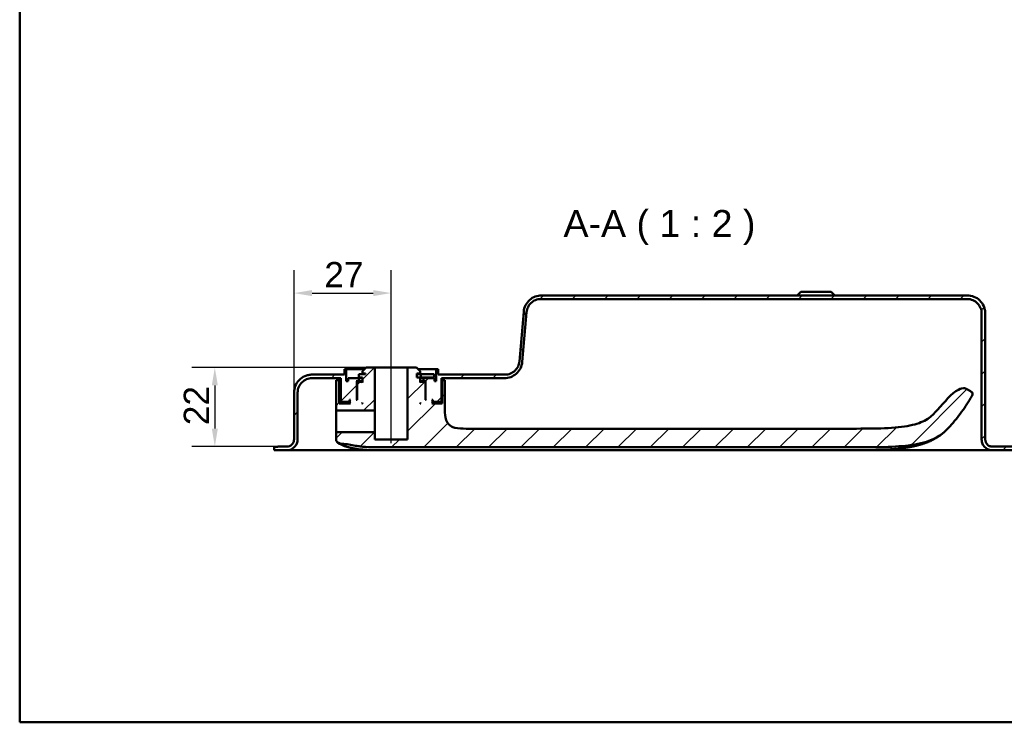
# Model space of a CAD drawing. Header units: millimetres. Extents: x 20 to 833, y 20 to 574.
# Tile 1 of 13: x 20 to 294, y 20 to 215. Entities that reach past the tile are written whole.
import ezdxf

# ---------------------------------------------------------------- set-up
doc = ezdxf.new("R2010")
doc.units = ezdxf.units.MM
doc.header["$LTSCALE"] = 2
for name, color, linetype, lineweight in [('Bemaßungen(DIN)', 7, 'Continuous', 25), ('Mittellinie(DIN)', 7, 'Continuous', 25), ('Sichtbare Kanten(DIN)', 7, 'Continuous', 50), ('Skizziergeometrie(DIN)', 7, 'Continuous', 50), ('Symbole(DIN)', 7, 'Continuous', 25)]:
    doc.layers.add(name, color=color, linetype=linetype, lineweight=lineweight)
doc.layers.add('Schraffur', color=179, linetype='Continuous', lineweight=9, true_color=0x1e1e47)
doc.styles.add('Aktuell-DINGroßer Text', font='arial.ttf')
doc.styles.add('STANDARD-DIN~0', font='arial.ttf')
doc.dimstyles.new('CAD-LAN', dxfattribs={"dimscale": 2, "dimtxt": 3.5, "dimasz": 2.5, "dimexe": 3.175, "dimexo": 0, "dimgap": 0.8, "dimtad": 1, "dimrnd": 1e-08, "dimtxsty": 'STANDARD-DIN~0', "dimcen": 0.09, "dimdle": 10, "dimclrd": 250, "dimclre": 250, "dimclrt": 250, "dimadec": 0, "dimazin": 2, "dimtfac": 1, "dimtmove": 0, "dimatfit": 3, "dimfxl": 1, "dimtolj": 1, "dimtzin": 0, "dimlwd": 25, "dimlwe": 25, "dimarcsym": 0})

# ---------------------------------------------------------------- blocks, each defined once
blk = doc.blocks.new('Ränder Standardrahmen')
at = {"layer": 'Skizziergeometrie(DIN)', "flags": 128}
blk.add_lwpolyline([(10, 10), (10, 287), (410, 287), (410, 10), (10, 10)], dxfattribs=at)
blk = doc.blocks.new('*D25')
at = {"layer": 'Bemaßungen(DIN)', "color": 250, "linetype": 'Continuous', "lineweight": 25, "true_color": 0x3f3f3f, "transparency": 16777216}
for p, q in [((96.2, 111.55), (96.2, 145.54)), ((123.2, 123.55), (123.2, 145.54)), ((101.2, 139.19), (118.2, 139.19))]:
    blk.add_line(p, q, dxfattribs=at)
at = {"layer": 'Bemaßungen(DIN)', "color": 250, "linetype": 'Continuous', "true_color": 0x3f3f3f, "transparency": 16777216}
for points in [[(101.2, 140.03), (101.2, 138.36), (96.2, 139.19)], [(118.2, 140.03), (118.2, 138.36), (123.2, 139.19)]]:
    blk.add_solid(points, dxfattribs=at)
at = {"layer": 'Defpoints', "color": 0, "linetype": 'Continuous', "transparency": 16777216}
for p in [(123.2, 139.19), (123.2, 123.55), (96.2, 111.55)]:
    blk.add_point(p, dxfattribs=at)
at = {"layer": 'Bemaßungen(DIN)', "color": 250, "linetype": 'Continuous', "lineweight": 25, "true_color": 0x3f3f3f, "transparency": 16777216, "insert": (104.63, 147.82), "char_height": 7, "attachment_point": 1, "style": 'STANDARD-DIN~0'}
blk.add_mtext('\\A1;27', dxfattribs=at)
blk = doc.blocks.new('*D26')
at = {"layer": 'Bemaßungen(DIN)', "color": 250, "linetype": 'Continuous', "lineweight": 25, "true_color": 0x3f3f3f, "transparency": 16777216}
for p, q in [((116.2, 118.55), (67.85, 118.55)), ((74.2, 113.55), (74.2, 101.55)), ((91.7, 96.55), (67.85, 96.55))]:
    blk.add_line(p, q, dxfattribs=at)
at = {"layer": 'Bemaßungen(DIN)', "color": 250, "linetype": 'Continuous', "true_color": 0x3f3f3f, "transparency": 16777216}
for points in [[(73.37, 113.55), (75.04, 113.55), (74.2, 118.55)], [(73.37, 101.55), (75.04, 101.55), (74.2, 96.55)]]:
    blk.add_solid(points, dxfattribs=at)
at = {"layer": 'Defpoints', "color": 0, "linetype": 'Continuous', "transparency": 16777216}
for p in [(116.2, 118.55), (74.2, 96.55), (91.7, 96.55)]:
    blk.add_point(p, dxfattribs=at)
at = {"layer": 'Bemaßungen(DIN)', "color": 250, "linetype": 'Continuous', "lineweight": 25, "true_color": 0x3f3f3f, "transparency": 16777216, "insert": (65.57, 102.51), "char_height": 7, "attachment_point": 1, "rotation": 90, "style": 'STANDARD-DIN~0'}
blk.add_mtext('\\A1;22', dxfattribs=at)

msp = doc.modelspace()

# ---------------------------------------------------------------- hatches: boundary and pattern name
at = {"layer": 'Schraffur'}
h = msp.add_hatch(dxfattribs=at)
h.set_pattern_fill('ANSI31', color=256, scale=50.8, style=0)
h.set_pattern_definition([(45, (0, 0), (-4.49013, 4.49013), [])])
edge = h.paths.add_edge_path()
edge.add_spline(control_points=[(97.202, 111.551), (97.202, 111.829), (97.231, 112.106), (97.343, 112.642), (97.426, 112.9), (97.744, 113.629), (98.048, 114.066), (98.795, 114.786), (99.228, 115.068), (100.179, 115.453), (100.686, 115.551), (101.202, 115.551)], knot_values=[-0.6314442, -0.6314442, -0.6314442, -0.6314442, -0.5478443, -0.5478443, -0.4667749, -0.4667749, -0.3085769, -0.3085769, -0.1547676, -0.1547676, 0, 0, 0, 0], degree=3, periodic=0)
edge.add_line((101.202, 115.551), (109.202, 115.551))
edge.add_line((109.202, 115.551), (109.202, 109.151))
edge.add_line((109.202, 109.151), (109.402, 108.951))
edge.add_line((109.402, 108.951), (111.502, 108.951))
edge.add_line((111.502, 108.951), (111.602, 109.051))
edge.add_line((111.602, 109.051), (111.602, 109.551))
edge.add_line((111.602, 109.551), (111.902, 109.551))
edge.add_line((111.902, 109.551), (111.702, 109.351))
edge.add_line((111.702, 109.351), (111.702, 108.751))
edge.add_line((111.702, 108.751), (111.902, 108.551))
edge.add_line((111.902, 108.551), (108.763, 108.551))
edge.add_line((108.763, 108.551), (108.763, 115.052))
edge.add_line((108.763, 115.052), (107.879, 115.052))
edge.add_line((107.879, 115.052), (107.879, 106.751))
edge.add_spline(control_points=[(107.879, 106.751), (107.879, 106.737), (107.88, 106.723), (107.886, 106.696), (107.89, 106.683), (107.906, 106.647), (107.921, 106.625), (107.958, 106.589), (107.98, 106.575), (108.028, 106.556), (108.053, 106.551), (108.079, 106.551)], knot_values=[-0.0315719, -0.0315719, -0.0315719, -0.0315719, -0.0273922, -0.0273922, -0.0233389, -0.0233389, -0.0154291, -0.0154291, -0.0077385, -0.0077385, 0, 0, 0, 0], degree=3, periodic=0)
edge.add_line((108.079, 106.551), (118.652, 106.551))
edge.add_line((118.652, 106.551), (118.652, 118.551))
edge.add_line((118.652, 118.551), (116.202, 118.551))
edge.add_line((116.202, 118.551), (115.202, 117.551))
edge.add_line((115.202, 117.551), (115.202, 116.851))
edge.add_line((115.202, 116.851), (116.102, 116.851))
edge.add_line((116.102, 116.851), (116.102, 116.651))
edge.add_line((116.102, 116.651), (114.186, 116.651))
edge.add_line((114.186, 116.651), (114.186, 115.751))
edge.add_line((114.186, 115.751), (115.202, 115.751))
edge.add_line((115.202, 115.751), (115.202, 114.351))
edge.add_line((115.202, 114.351), (115.002, 114.551))
edge.add_line((115.002, 114.551), (113.902, 114.551))
edge.add_line((113.902, 114.551), (113.702, 114.351))
edge.add_line((113.702, 114.351), (113.702, 109.551))
edge.add_line((113.702, 109.551), (113.452, 109.551))
edge.add_line((113.452, 109.551), (113.652, 109.751))
edge.add_line((113.652, 109.751), (113.652, 114.551))
edge.add_line((113.652, 114.551), (113.452, 114.751))
edge.add_line((113.452, 114.751), (114.202, 114.751))
edge.add_line((114.202, 114.751), (114.202, 115.551))
edge.add_line((114.202, 115.551), (111.202, 115.551))
edge.add_line((111.202, 115.551), (111.202, 114.751))
edge.add_line((111.202, 114.751), (110.702, 114.751))
edge.add_line((110.702, 114.751), (110.702, 118.051))
edge.add_line((110.702, 118.051), (110.202, 118.051))
edge.add_line((110.202, 118.051), (110.202, 116.551))
edge.add_line((110.202, 116.551), (101.202, 116.551))
edge.add_spline(control_points=[(101.202, 116.551), (100.854, 116.551), (100.508, 116.515), (99.838, 116.374), (99.516, 116.272), (98.604, 115.874), (98.058, 115.494), (97.159, 114.561), (96.806, 114.019), (96.324, 112.83), (96.202, 112.196), (96.202, 111.551)], knot_values=[-0.7893052, -0.7893052, -0.7893052, -0.7893052, -0.6848053, -0.6848053, -0.5834686, -0.5834686, -0.3857211, -0.3857211, -0.1934595, -0.1934595, 0, 0, 0, 0], degree=3, periodic=0)
edge.add_line((96.202, 111.551), (96.202, 98.551))
edge.add_spline(control_points=[(96.202, 98.551), (96.202, 98.412), (96.188, 98.273), (96.132, 98.005), (96.09, 97.877), (95.932, 97.512), (95.779, 97.293), (95.406, 96.933), (95.19, 96.792), (94.714, 96.6), (94.46, 96.551), (94.202, 96.551)], knot_values=[-0.3157221, -0.3157221, -0.3157221, -0.3157221, -0.2739221, -0.2739221, -0.2333875, -0.2333875, -0.1542884, -0.1542884, -0.0773838, -0.0773838, -0.0000019, -0.0000019, -0.0000019, -0.0000019], degree=3, periodic=0)
edge.add_line((94.202, 96.551), (91.702, 96.551))
edge.add_line((91.702, 96.551), (91.702, 96.521))
edge.add_line((91.702, 96.521), (90.702, 96.521))
edge.add_line((90.702, 96.521), (90.702, 95.551))
edge.add_line((90.702, 95.551), (94.202, 95.551))
edge.add_spline(control_points=[(94.202, 95.551), (94.411, 95.551), (94.619, 95.572), (95.021, 95.657), (95.214, 95.718), (95.761, 95.957), (96.088, 96.185), (96.628, 96.745), (96.84, 97.07), (97.129, 97.784), (97.202, 98.164), (97.202, 98.551)], knot_values=[-0.4735814, -0.4735814, -0.4735814, -0.4735814, -0.4108832, -0.4108832, -0.3500812, -0.3500812, -0.2314327, -0.2314327, -0.1160757, -0.1160757, 0, 0, 0, 0], degree=3, periodic=0)
edge.add_line((97.202, 98.551), (97.202, 111.551))
h.paths.add_polyline_path([(115.002, 108.551), (115.202, 108.751), (115.202, 108.551)], flags=0)
edge = h.paths.add_edge_path()
edge.add_spline(control_points=[(283.202, 137.551), (283.481, 137.551), (283.757, 137.522), (284.294, 137.41), (284.551, 137.328), (285.281, 137.01), (285.717, 136.705), (286.437, 135.959), (286.719, 135.526), (287.105, 134.574), (287.202, 134.067), (287.202, 133.551)], knot_values=[-0.6314442, -0.6314442, -0.6314442, -0.6314442, -0.5478443, -0.5478443, -0.4667749, -0.4667749, -0.3085769, -0.3085769, -0.1547676, -0.1547676, 0, 0, 0, 0], degree=3, periodic=0)
edge.add_line((287.202, 133.551), (287.202, 98.551))
edge.add_spline(control_points=[(287.202, 98.551), (287.202, 98.342), (287.224, 98.135), (287.308, 97.732), (287.37, 97.539), (287.608, 96.992), (287.836, 96.665), (288.396, 96.125), (288.721, 95.913), (289.435, 95.624), (289.815, 95.551), (290.202, 95.551)], knot_values=[-0.4735831, -0.4735831, -0.4735831, -0.4735831, -0.4108832, -0.4108832, -0.3500812, -0.3500812, -0.2314327, -0.2314327, -0.1160757, -0.1160757, -0.0000071, -0.0000071, -0.0000071, -0.0000071], degree=3, periodic=0)
edge.add_line((290.202, 95.551), (304.702, 95.551))
edge.add_line((304.702, 95.551), (304.702, 96.551))
edge.add_line((304.702, 96.551), (290.202, 96.551))
edge.add_spline(control_points=[(290.202, 96.551), (290.063, 96.551), (289.925, 96.565), (289.656, 96.622), (289.528, 96.663), (289.163, 96.822), (288.945, 96.974), (288.585, 97.347), (288.444, 97.564), (288.251, 98.039), (288.202, 98.293), (288.202, 98.551)], knot_values=[-0.3157143, -0.3157143, -0.3157143, -0.3157143, -0.2739221, -0.2739221, -0.2333875, -0.2333875, -0.1542884, -0.1542884, -0.0773838, -0.0773838, 0, 0, 0, 0], degree=3, periodic=0)
edge.add_line((288.202, 98.551), (288.202, 133.551))
edge.add_spline(control_points=[(288.202, 133.551), (288.202, 133.899), (288.167, 134.245), (288.026, 134.915), (287.923, 135.237), (287.526, 136.149), (287.145, 136.695), (286.212, 137.595), (285.671, 137.947), (284.481, 138.429), (283.847, 138.551), (283.202, 138.551)], knot_values=[-0.7893052, -0.7893052, -0.7893052, -0.7893052, -0.6848053, -0.6848053, -0.5834686, -0.5834686, -0.3857211, -0.3857211, -0.1934595, -0.1934595, 0, 0, 0, 0], degree=3, periodic=0)
edge.add_line((283.202, 138.551), (164.975, 138.551))
edge.add_spline(control_points=[(164.975, 138.551), (164.364, 138.551), (163.762, 138.441), (162.641, 138.012), (162.131, 137.705), (161.204, 136.895), (160.805, 136.384), (160.224, 135.239), (160.048, 134.618), (159.994, 133.977)], knot_values=[-0.746746, -0.746746, -0.746746, -0.746746, -0.5633329, -0.5633329, -0.3859905, -0.3859905, -0.193102, -0.193102, 0, 0, 0, 0], degree=3, periodic=0)
edge.add_line((159.994, 133.977), (158.817, 120.21))
edge.add_spline(control_points=[(158.817, 120.21), (158.776, 119.723), (158.647, 119.251), (158.229, 118.386), (157.949, 118.001), (157.241, 117.317), (156.806, 117.034), (155.853, 116.649), (155.347, 116.551), (154.832, 116.551)], knot_values=[-0.5973968, -0.5973968, -0.5973968, -0.5973968, -0.4506663, -0.4506663, -0.3087924, -0.3087924, -0.1544816, -0.1544816, 0, 0, 0, 0], degree=3, periodic=0)
edge.add_line((154.832, 116.551), (136.202, 116.551))
edge.add_line((136.202, 116.551), (136.202, 118.051))
edge.add_line((136.202, 118.051), (135.702, 118.051))
edge.add_line((135.702, 118.051), (135.702, 114.751))
edge.add_line((135.702, 114.751), (135.202, 114.751))
edge.add_line((135.202, 114.751), (135.202, 115.551))
edge.add_line((135.202, 115.551), (132.202, 115.551))
edge.add_line((132.202, 115.551), (132.202, 114.751))
edge.add_line((132.202, 114.751), (132.952, 114.751))
edge.add_line((132.952, 114.751), (132.752, 114.551))
edge.add_line((132.752, 114.551), (132.752, 109.751))
edge.add_line((132.752, 109.751), (132.952, 109.551))
edge.add_line((132.952, 109.551), (132.702, 109.551))
edge.add_line((132.702, 109.551), (132.702, 114.351))
edge.add_line((132.702, 114.351), (132.502, 114.551))
edge.add_line((132.502, 114.551), (131.402, 114.551))
edge.add_line((131.402, 114.551), (131.202, 114.351))
edge.add_line((131.202, 114.351), (131.202, 115.751))
edge.add_line((131.202, 115.751), (130.302, 115.751))
edge.add_line((130.302, 115.751), (130.302, 116.851))
edge.add_line((130.302, 116.851), (131.202, 116.851))
edge.add_line((131.202, 116.851), (131.202, 117.551))
edge.add_line((131.202, 117.551), (130.202, 118.551))
edge.add_line((130.202, 118.551), (127.752, 118.551))
edge.add_line((127.752, 118.551), (127.752, 98.551))
edge.add_line((127.752, 98.551), (118.652, 98.551))
edge.add_line((118.652, 98.551), (118.652, 100.551))
edge.add_line((118.652, 100.551), (108.079, 100.551))
edge.add_spline(control_points=[(108.079, 100.551), (108.065, 100.551), (108.051, 100.55), (108.024, 100.544), (108.011, 100.54), (107.975, 100.524), (107.953, 100.509), (107.917, 100.471), (107.903, 100.45), (107.884, 100.402), (107.879, 100.377), (107.879, 100.351)], knot_values=[-0.0315719, -0.0315719, -0.0315719, -0.0315719, -0.0273918, -0.0273918, -0.0233382, -0.0233382, -0.0154284, -0.0154284, -0.0077381, -0.0077381, 0, 0, 0, 0], degree=3, periodic=0)
edge.add_line((107.879, 100.351), (107.879, 98.775))
edge.add_spline(control_points=[(107.879, 98.775), (107.879, 98.624), (107.879, 98.476), (107.915, 98.245), (107.939, 98.16), (108.023, 97.998), (108.081, 97.93), (108.284, 97.759), (108.458, 97.68), (108.638, 97.599)], knot_values=[-0.1648888, -0.1648888, -0.1648888, -0.1648888, -0.1216223, -0.1216223, -0.0914607, -0.0914607, -0.0593273, -0.0593273, -0.0000074, -0.0000074, -0.0000074, -0.0000074], degree=3, periodic=0)
edge.add_line((108.638, 97.599), (109.207, 97.343))
edge.add_spline(control_points=[(109.207, 97.343), (109.26, 97.319), (109.302, 97.3), (109.397, 97.282), (109.442, 97.284), (109.502, 97.286)], knot_values=[-0.0352044, -0.0352044, -0.0352044, -0.0352044, -0.0177737, -0.0177737, 0, 0, 0, 0], degree=3, periodic=0)
edge.add_spline(control_points=[(109.502, 97.286), (110.138, 97.306), (110.774, 97.239), (112.054, 97.035), (112.683, 96.898), (113.28, 96.794)], knot_values=[-0.3581126, -0.3581126, -0.3581126, -0.3581126, -0.1813191, -0.1813191, 0, 0, 0, 0], degree=3, periodic=0)
edge.add_spline(control_points=[(113.28, 96.794), (113.714, 96.719), (114.155, 96.658), (115.08, 96.554), (115.572, 96.512), (116.061, 96.48)], knot_values=[-0.279174, -0.279174, -0.279174, -0.279174, -0.1469208, -0.1469208, 0, 0, 0, 0], degree=3, periodic=0)
edge.add_spline(control_points=[(116.061, 96.48), (117.193, 96.407), (118.437, 96.384), (120.703, 96.364), (121.883, 96.366), (123.063, 96.366)], knot_values=[-0.6798684, -0.6798684, -0.6798684, -0.6798684, -0.3539335, -0.3539335, 0, 0, 0, 0], degree=3, periodic=0)
edge.add_line((123.063, 96.366), (249.917, 96.367))
edge.add_spline(control_points=[(249.917, 96.367), (257.794, 96.367), (263.363, 96.367), (270.214, 97.369), (272.223, 97.913), (276.097, 99.755), (277.366, 101.047), (278.429, 102.228)], knot_values=[-1.5083222, -1.5083222, -1.5083222, -1.5083222, -0.8447784, -0.8447784, -0.4766175, -0.4766175, 0, 0, 0, 0], degree=3, periodic=0)
edge.add_spline(control_points=[(278.429, 102.228), (279.576, 103.501), (280.651, 104.832), (282.668, 107.62), (283.604, 109.07), (284.464, 110.568)], knot_values=[-1.0323361, -1.0323361, -1.0323361, -1.0323361, -0.5182091, -0.5182091, -0.0000071, -0.0000071, -0.0000071, -0.0000071], degree=3, periodic=0)
edge.add_spline(control_points=[(284.464, 110.568), (284.551, 110.719), (284.64, 110.875), (284.703, 111.102), (284.714, 111.176), (284.706, 111.319), (284.689, 111.384), (284.621, 111.524), (284.565, 111.591), (284.392, 111.753), (284.252, 111.838), (284.113, 111.923)], knot_values=[-0.1747326, -0.1747326, -0.1747326, -0.1747326, -0.122642, -0.122642, -0.09872, -0.09872, -0.076506, -0.076506, -0.0486237, -0.0486237, -0.000008, -0.000008, -0.000008, -0.000008], degree=3, periodic=0)
edge.add_line((284.113, 111.923), (283.246, 112.453))
edge.add_spline(control_points=[(283.246, 112.453), (283.146, 112.514), (283.038, 112.58), (282.791, 112.69), (282.652, 112.737), (282.276, 112.793), (282.006, 112.793), (281.046, 112.555), (280.461, 112.206), (278.048, 110.558), (276.202, 108.025), (274.226, 105.988)], knot_values=[-1.2874361, -1.2874361, -1.2874361, -1.2874361, -1.2013746, -1.2013746, -1.1219386, -1.1219386, -1.0228769, -1.0228769, -0.8514442, -0.8514442, -0.0000003, -0.0000003, -0.0000003, -0.0000003], degree=3, periodic=0)
edge.add_spline(control_points=[(274.226, 105.988), (273.482, 105.221), (272.634, 104.438), (270.103, 103.125), (268.584, 102.631), (262.351, 101.54), (256.768, 101.54), (249.917, 101.54)], knot_values=[-4.1260149, -4.1260149, -4.1260149, -4.1260149, -3.0511221, -3.0511221, -2.0553656, -2.0553656, 0, 0, 0, 0], degree=3, periodic=0)
edge.add_line((249.917, 101.54), (144.065, 101.54))
edge.add_spline(control_points=[(144.065, 101.54), (142.938, 101.54), (141.855, 101.54), (140.473, 101.904), (140.058, 102.072), (139.34, 102.559), (139.052, 102.851), (138.535, 103.641), (138.36, 104.138), (138.065, 105.533), (138.065, 106.515), (138.065, 107.54)], knot_values=[-1.1173729, -1.1173729, -1.1173729, -1.1173729, -0.7826717, -0.7826717, -0.6296764, -0.6296764, -0.486522, -0.486522, -0.3073065, -0.3073065, 0, 0, 0, 0], degree=3, periodic=0)
edge.add_line((138.065, 107.54), (138.065, 115.052))
edge.add_line((138.065, 115.052), (137.363, 115.052))
edge.add_line((137.363, 115.052), (137.363, 108.551))
edge.add_line((137.363, 108.551), (134.502, 108.551))
edge.add_line((134.502, 108.551), (134.702, 108.751))
edge.add_line((134.702, 108.751), (134.702, 109.351))
edge.add_line((134.702, 109.351), (134.502, 109.551))
edge.add_line((134.502, 109.551), (134.802, 109.551))
edge.add_line((134.802, 109.551), (134.802, 109.051))
edge.add_line((134.802, 109.051), (134.902, 108.951))
edge.add_line((134.902, 108.951), (137.002, 108.951))
edge.add_line((137.002, 108.951), (137.202, 109.151))
edge.add_line((137.202, 109.151), (137.202, 115.551))
edge.add_line((137.202, 115.551), (154.628, 115.551))
edge.add_spline(control_points=[(154.628, 115.551), (155.237, 115.551), (155.838, 115.66), (156.957, 116.086), (157.465, 116.392), (158.393, 117.199), (158.793, 117.709), (159.376, 118.854), (159.553, 119.474), (159.609, 120.115)], knot_values=[-0.7457209, -0.7457209, -0.7457209, -0.7457209, -0.5628408, -0.5628408, -0.3859976, -0.3859976, -0.1930948, -0.1930948, 0, 0, 0, 0], degree=3, periodic=0)
edge.add_line((159.609, 120.115), (160.815, 133.9))
edge.add_spline(control_points=[(160.815, 133.9), (160.857, 134.385), (160.987, 134.856), (161.404, 135.718), (161.683, 136.102), (162.391, 136.785), (162.826, 137.068), (163.778, 137.453), (164.285, 137.551), (164.8, 137.551)], knot_values=[-0.5965767, -0.5965767, -0.5965767, -0.5965767, -0.4502726, -0.4502726, -0.3087981, -0.3087981, -0.1544759, -0.1544759, 0, 0, 0, 0], degree=3, periodic=0)
edge.add_line((164.8, 137.551), (283.202, 137.551))
h.paths.add_polyline_path([(131.202, 108.751), (131.402, 108.551), (131.202, 108.551)], flags=0)

# ---------------------------------------------------------------- linework, layer by layer
at = {"layer": 'Mittellinie(DIN)', "linetype": 'Continuous'}
msp.add_line((123.202, 97.551), (123.202, 123.551), dxfattribs=at)
at = {"layer": 'Sichtbare Kanten(DIN)'}
for p, q in [((236.952, 139.551), (235.952, 138.551)), ((236.952, 139.551), (245.452, 139.551)), ((245.452, 139.551), (246.452, 138.551)), ((164.8, 137.551), (283.202, 137.551)), ((283.202, 138.551), (164.975, 138.551)), ((159.994, 133.977), (158.817, 120.21)), ((159.609, 120.115), (160.815, 133.9)), ((287.202, 133.551), (287.202, 98.551)), ((288.202, 98.551), (288.202, 133.551)), ((288.202, 133.551), (288.202, 133.551)), ((288.202, 133.551), (288.202, 98.551)), ((110.702, 118.051), (110.202, 118.051)), ((110.202, 118.051), (110.202, 116.551)), ((110.702, 114.751), (110.702, 118.051)), ((110.702, 118.051), (115.702, 118.051)), ((116.202, 118.551), (115.202, 117.551)), ((118.652, 118.551), (116.202, 118.551)), ((118.652, 106.551), (118.652, 118.551)), ((118.652, 118.551), (127.752, 118.551)), ((130.202, 118.551), (127.752, 118.551)), ((127.752, 118.551), (127.752, 98.551)), ((131.202, 117.551), (130.202, 118.551)), ((130.702, 118.051), (135.702, 118.051)), ((136.202, 118.051), (135.702, 118.051)), ((135.702, 118.051), (135.702, 114.751)), ((136.202, 116.551), (136.202, 118.051)), ((110.202, 116.551), (101.202, 116.551)), ((101.202, 115.551), (109.202, 115.551)), ((108.763, 115.052), (107.879, 115.052)), ((107.879, 115.052), (107.879, 106.751)), ((108.763, 108.551), (108.763, 115.052)), ((109.202, 115.052), (108.763, 115.052)), ((109.202, 115.551), (109.202, 109.151)), ((114.202, 115.551), (111.202, 115.551)), ((111.202, 115.551), (111.202, 114.751)), ((116.102, 116.651), (114.186, 116.651)), ((114.186, 116.651), (114.186, 115.751)), ((114.186, 115.751), (115.202, 115.751)), ((114.202, 114.751), (114.202, 115.551)), ((114.202, 115.551), (115.202, 115.551)), ((115.202, 117.551), (115.202, 116.851)), ((115.202, 116.851), (116.102, 116.851)), ((115.202, 115.751), (115.202, 114.351)), ((116.102, 116.851), (116.102, 116.651)), ((130.302, 115.751), (130.302, 116.851)), ((130.302, 116.851), (131.202, 116.851)), ((131.46, 116.651), (130.302, 116.651)), ((131.202, 115.751), (130.302, 115.751)), ((131.202, 116.851), (131.202, 117.551)), ((131.202, 114.351), (131.202, 115.751)), ((131.202, 115.751), (131.46, 115.751)), ((131.202, 115.551), (132.202, 115.551)), ((135.16, 116.651), (131.46, 116.651)), ((131.46, 116.651), (131.46, 115.751)), ((131.46, 115.751), (135.16, 115.751)), ((135.202, 115.551), (132.202, 115.551)), ((132.202, 115.551), (132.202, 114.751)), ((135.16, 116.651), (135.16, 115.751)), ((135.202, 114.751), (135.202, 115.551)), ((154.832, 116.551), (136.202, 116.551)), ((137.202, 109.151), (137.202, 115.551)), ((137.202, 115.551), (154.628, 115.551)), ((137.363, 115.052), (137.202, 115.052)), ((138.065, 115.052), (137.363, 115.052)), ((137.363, 115.052), (137.363, 108.551)), ((138.065, 107.54), (138.065, 115.052)), ((111.202, 114.751), (110.702, 114.751)), ((113.652, 114.551), (113.452, 114.751)), ((113.452, 114.751), (114.202, 114.751)), ((113.652, 109.751), (113.652, 114.551)), ((113.652, 114.551), (113.902, 114.551)), ((113.902, 114.551), (113.702, 114.351)), ((113.702, 114.351), (113.702, 109.551)), ((115.002, 114.551), (113.902, 114.551)), ((115.202, 114.751), (114.202, 114.751)), ((115.202, 114.351), (115.002, 114.551)), ((115.202, 114.551), (115.002, 114.551)), ((132.202, 114.751), (131.202, 114.751)), ((131.402, 114.551), (131.202, 114.351)), ((131.402, 114.551), (131.202, 114.551)), ((132.502, 114.551), (131.402, 114.551)), ((132.202, 114.751), (132.952, 114.751)), ((132.702, 114.351), (132.502, 114.551)), ((132.502, 114.551), (132.752, 114.551)), ((132.702, 109.551), (132.702, 114.351)), ((132.952, 114.751), (132.752, 114.551)), ((132.752, 114.551), (132.752, 109.751)), ((135.702, 114.751), (135.202, 114.751)), ((284.113, 111.923), (283.246, 112.453)), ((96.202, 111.551), (96.202, 98.551)), ((96.202, 98.551), (96.202, 111.551)), ((97.202, 98.551), (97.202, 111.551)), ((111.602, 109.051), (111.602, 109.551)), ((111.602, 109.551), (111.902, 109.551)), ((111.902, 109.551), (111.702, 109.351)), ((113.452, 109.551), (113.652, 109.751)), ((113.702, 109.551), (113.452, 109.551)), ((113.702, 109.751), (113.652, 109.751)), ((132.752, 109.751), (132.702, 109.751)), ((132.952, 109.551), (132.702, 109.551)), ((132.752, 109.751), (132.952, 109.551)), ((134.702, 109.351), (134.502, 109.551)), ((134.502, 109.551), (134.802, 109.551)), ((134.802, 109.551), (134.802, 109.051)), ((111.902, 108.551), (108.763, 108.551)), ((109.202, 109.151), (109.402, 108.951)), ((109.402, 108.951), (111.502, 108.951)), ((111.502, 108.951), (111.602, 109.051)), ((111.502, 108.951), (111.702, 108.951)), ((111.702, 109.051), (111.602, 109.051)), ((111.702, 109.351), (111.702, 108.751)), ((111.702, 108.751), (111.902, 108.551)), ((115.002, 108.551), (115.202, 108.751)), ((115.202, 108.551), (115.002, 108.551)), ((115.202, 108.751), (115.202, 108.551)), ((131.202, 108.751), (131.402, 108.551)), ((131.202, 108.551), (131.202, 108.751)), ((131.402, 108.551), (131.202, 108.551)), ((134.502, 108.551), (134.702, 108.751)), ((137.363, 108.551), (134.502, 108.551)), ((134.702, 108.751), (134.702, 109.351)), ((134.802, 109.051), (134.702, 109.051)), ((134.702, 108.951), (134.902, 108.951)), ((134.802, 109.051), (134.902, 108.951)), ((134.902, 108.951), (137.002, 108.951)), ((137.002, 108.951), (137.202, 109.151)), ((108.079, 106.551), (118.652, 106.551)), ((118.652, 106.551), (118.652, 103.551)), ((118.652, 103.551), (118.652, 100.551)), ((249.917, 101.54), (144.065, 101.54)), ((96.202, 98.551), (96.202, 98.551)), ((107.879, 100.351), (107.879, 98.775)), ((118.652, 100.551), (108.079, 100.551)), ((118.652, 98.551), (118.652, 100.551)), ((127.752, 98.551), (118.652, 98.551)), ((91.702, 96.521), (90.702, 96.521)), ((90.702, 96.521), (90.702, 95.551)), ((90.702, 95.551), (90.702, 96.521)), ((94.202, 96.551), (91.702, 96.551)), ((91.702, 96.551), (91.702, 96.521)), ((91.702, 96.551), (91.702, 96.521)), ((108.638, 97.599), (109.207, 97.343)), ((123.063, 96.366), (249.917, 96.367)), ((304.702, 96.551), (290.202, 96.551)), ((90.702, 95.551), (94.202, 95.551)), ((94.226, 95.551), (99.514, 95.551)), ((99.514, 95.551), (119.741, 95.551)), ((119.741, 95.551), (264.664, 95.551)), ((290.202, 95.551), (304.702, 95.551))]:
    msp.add_line(p, q, dxfattribs=at)
for points, degree, knots in [([(164.975, 138.551), (164.364, 138.551), (163.762, 138.441), (162.641, 138.012), (162.131, 137.705), (161.204, 136.895), (160.805, 136.384), (160.224, 135.239), (160.048, 134.618), (159.994, 133.977)], 3, [-0.74674605, -0.74674605, -0.74674605, -0.74674605, -0.56333292, -0.56333292, -0.38599047, -0.38599047, -0.19310203, -0.19310203, 0, 0, 0, 0]), ([(160.815, 133.9), (160.857, 134.385), (160.987, 134.856), (161.404, 135.718), (161.683, 136.102), (162.391, 136.785), (162.826, 137.068), (163.778, 137.453), (164.285, 137.551), (164.8, 137.551)], 3, [-0.59657674, -0.59657674, -0.59657674, -0.59657674, -0.45027262, -0.45027262, -0.30879806, -0.30879806, -0.15447588, -0.15447588, 0, 0, 0, 0]), ([(288.202, 133.551), (288.202, 133.899), (288.167, 134.245), (288.026, 134.915), (287.923, 135.237), (287.526, 136.149), (287.145, 136.695), (286.212, 137.595), (285.671, 137.947), (284.481, 138.429), (283.847, 138.551), (283.202, 138.551)], 3, [-0.78930523, -0.78930523, -0.78930523, -0.78930523, -0.68480532, -0.68480532, -0.58346864, -0.58346864, -0.38572109, -0.38572109, -0.19345948, -0.19345948, 0, 0, 0, 0]), ([(283.202, 137.551), (283.481, 137.551), (283.757, 137.522), (284.294, 137.41), (284.551, 137.328), (285.281, 137.01), (285.717, 136.705), (286.437, 135.959), (286.719, 135.526), (287.105, 134.574), (287.202, 134.067), (287.202, 133.551)], 3, [-0.63144419, -0.63144419, -0.63144419, -0.63144419, -0.54784426, -0.54784426, -0.46677491, -0.46677491, -0.30857687, -0.30857687, -0.15476758, -0.15476758, 0, 0, 0, 0]), ([(154.628, 115.551), (155.237, 115.551), (155.838, 115.66), (156.957, 116.086), (157.465, 116.392), (158.393, 117.199), (158.793, 117.709), (159.376, 118.854), (159.553, 119.474), (159.609, 120.115)], 3, [-0.74572093, -0.74572093, -0.74572093, -0.74572093, -0.56284077, -0.56284077, -0.38599757, -0.38599757, -0.19309485, -0.19309485, 0, 0, 0, 0]), ([(158.817, 120.21), (158.776, 119.723), (158.647, 119.251), (158.229, 118.386), (157.949, 118.001), (157.241, 117.317), (156.806, 117.034), (155.853, 116.649), (155.347, 116.551), (154.832, 116.551)], 3, [-0.59739685, -0.59739685, -0.59739685, -0.59739685, -0.45066634, -0.45066634, -0.30879238, -0.30879238, -0.15448162, -0.15448162, -0.00000002, -0.00000002, -0.00000002, -0.00000002]), ([(101.202, 116.551), (100.854, 116.551), (100.508, 116.515), (99.838, 116.374), (99.516, 116.272), (98.604, 115.874), (98.058, 115.494), (97.159, 114.561), (96.806, 114.019), (96.324, 112.83), (96.202, 112.196), (96.202, 111.551)], 3, [-0.78930523, -0.78930523, -0.78930523, -0.78930523, -0.68480532, -0.68480532, -0.58346864, -0.58346864, -0.38572109, -0.38572109, -0.19345948, -0.19345948, 0, 0, 0, 0]), ([(97.202, 111.551), (97.202, 111.829), (97.231, 112.106), (97.343, 112.642), (97.426, 112.9), (97.744, 113.629), (98.048, 114.066), (98.795, 114.786), (99.228, 115.068), (100.179, 115.453), (100.686, 115.551), (101.202, 115.551)], 3, [-0.63144419, -0.63144419, -0.63144419, -0.63144419, -0.54784426, -0.54784426, -0.46677491, -0.46677491, -0.30857687, -0.30857687, -0.15476759, -0.15476759, 0, 0, 0, 0]), ([(283.246, 112.453), (283.146, 112.514), (283.038, 112.58), (282.791, 112.69), (282.652, 112.737), (282.276, 112.793), (282.006, 112.793), (281.046, 112.555), (280.461, 112.206), (278.048, 110.558), (276.202, 108.025), (274.226, 105.988)], 3, [-1.2874361, -1.2874361, -1.2874361, -1.2874361, -1.2013746, -1.2013746, -1.1219386, -1.1219386, -1.0228769, -1.0228769, -0.8514442, -0.8514442, -0.0000003, -0.0000003, -0.0000003, -0.0000003]), ([(278.429, 102.228), (279.576, 103.501), (280.651, 104.832), (282.668, 107.62), (283.604, 109.07), (284.464, 110.568)], 3, [-1.0323361, -1.0323361, -1.0323361, -1.0323361, -0.5182091, -0.5182091, -0.0000071, -0.0000071, -0.0000071, -0.0000071]), ([(284.464, 110.568), (284.551, 110.719), (284.64, 110.875), (284.703, 111.102), (284.714, 111.176), (284.706, 111.319), (284.689, 111.384), (284.621, 111.524), (284.565, 111.591), (284.392, 111.753), (284.252, 111.838), (284.113, 111.923)], 3, [-0.17473264, -0.17473264, -0.17473264, -0.17473264, -0.12264195, -0.12264195, -0.09871995, -0.09871995, -0.07650599, -0.07650599, -0.04862372, -0.04862372, -0.00000804, -0.00000804, -0.00000804, -0.00000804]), ([(284.113, 111.923), (284.257, 111.835), (284.404, 111.747), (284.561, 111.592), (284.595, 111.551), (284.653, 111.463), (284.676, 111.415), (284.705, 111.314), (284.712, 111.26), (284.709, 111.101), (284.677, 110.995), (284.611, 110.837), (284.58, 110.777), (284.543, 110.708), (284.535, 110.693), (284.515, 110.657), (284.504, 110.638), (284.491, 110.614), (284.486, 110.606), (284.48, 110.594), (284.477, 110.59), (284.473, 110.584), (284.472, 110.581), (284.47, 110.577), (284.469, 110.575), (284.467, 110.573), (284.467, 110.572), (284.465, 110.57), (284.465, 110.569), (284.464, 110.568)], 3, [0, 0, 0, 0, 0.05051559, 0.05051559, 0.06623846, 0.06623846, 0.08204344, 0.08204344, 0.09788017, 0.09788017, 0.12993927, 0.12993927, 0.14980794, 0.14980794, 0.15559385, 0.15559385, 0.16491787, 0.16491787, 0.16962555, 0.16962555, 0.171964, 0.171964, 0.17317906, 0.17317906, 0.1738357, 0.1738357, 0.17419008, 0.17419008, 0.17455971, 0.17455971, 0.17455971, 0.17455971]), ([(107.879, 106.751), (107.879, 106.737), (107.88, 106.723), (107.886, 106.696), (107.89, 106.683), (107.906, 106.647), (107.921, 106.625), (107.958, 106.589), (107.98, 106.575), (108.028, 106.556), (108.053, 106.551), (108.079, 106.551)], 3, [-0.031571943, -0.031571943, -0.031571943, -0.031571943, -0.027392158, -0.027392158, -0.023338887, -0.023338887, -0.015429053, -0.015429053, -0.007738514, -0.007738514, 0, 0, 0, 0]), ([(107.903, 103.551), (107.903, 103.969), (107.901, 104.6), (107.895, 105.341), (107.891, 105.828), (107.886, 106.229), (107.882, 106.526), (107.879, 106.71), (107.879, 106.751), (107.879, 106.751)], 3, [0, 0, 0, 0, 0.12296015, 0.18444022, 0.2459203, 0.30740037, 0.36888044, 0.43036052, 0.49150589, 0.49150589, 0.49150589, 0.49150589]), ([(144.065, 101.54), (142.938, 101.54), (141.855, 101.54), (140.473, 101.904), (140.058, 102.072), (139.34, 102.559), (139.052, 102.851), (138.535, 103.641), (138.36, 104.138), (138.065, 105.533), (138.065, 106.515), (138.065, 107.54)], 3, [-1.1173729, -1.1173729, -1.1173729, -1.1173729, -0.7826717, -0.7826717, -0.6296764, -0.6296764, -0.486522, -0.486522, -0.3073065, -0.3073065, 0, 0, 0, 0]), ([(274.226, 105.988), (273.482, 105.221), (272.634, 104.438), (270.103, 103.125), (268.584, 102.631), (262.351, 101.54), (256.768, 101.54), (249.917, 101.54)], 3, [-4.1260149, -4.1260149, -4.1260149, -4.1260149, -3.0511221, -3.0511221, -2.0553656, -2.0553656, 0, 0, 0, 0]), ([(107.879, 100.351), (107.879, 100.351), (107.879, 100.392), (107.882, 100.576), (107.886, 100.873), (107.891, 101.274), (107.895, 101.761), (107.901, 102.502), (107.903, 103.133), (107.903, 103.551)], 3, [0.49214697, 0.49214697, 0.49214697, 0.49214697, 0.5533206, 0.61480065, 0.6762807, 0.73776075, 0.7992408, 0.86072085, 0.98368095, 0.98368095, 0.98368095, 0.98368095]), ([(249.917, 96.367), (257.794, 96.367), (263.363, 96.367), (270.214, 97.369), (272.223, 97.913), (276.097, 99.755), (277.366, 101.047), (278.429, 102.228)], 3, [-1.5083222, -1.5083222, -1.5083222, -1.5083222, -0.8447784, -0.8447784, -0.4766175, -0.4766175, 0, 0, 0, 0]), ([(249.917, 95.552), (250.294, 95.552), (251.049, 95.552), (252.182, 95.553), (253.693, 95.555), (255.583, 95.572), (257.473, 95.603), (259.363, 95.662), (261.252, 95.753), (263.138, 95.889), (265.017, 96.083), (266.888, 96.349), (268.744, 96.707), (270.573, 97.182), (272.358, 97.801), (274.413, 98.755), (275.998, 99.808), (277.146, 100.834), (277.932, 101.676), (278.429, 102.228)], 5, [0, 0, 0, 0, 0, 0, 0.188639, 0.3776471, 0.5666552, 0.7556633, 0.9446714, 1.1336795, 1.3226876, 1.5116957, 1.7007038, 1.8897119, 2.07872, 2.2677281, 2.4567361, 2.6457442, 3.0237604, 3.0237604, 3.0237604, 3.0237604, 3.0237604, 3.0237604]), ([(96.202, 98.551), (96.202, 98.412), (96.188, 98.273), (96.132, 98.005), (96.09, 97.877), (95.932, 97.512), (95.779, 97.293), (95.406, 96.933), (95.19, 96.792), (94.714, 96.6), (94.46, 96.551), (94.202, 96.551)], 3, [-0.31572209, -0.31572209, -0.31572209, -0.31572209, -0.27392213, -0.27392213, -0.23338746, -0.23338746, -0.15428844, -0.15428844, -0.07738379, -0.07738379, -0.00000194, -0.00000194, -0.00000194, -0.00000194]), ([(94.202, 95.551), (94.411, 95.551), (94.619, 95.572), (95.021, 95.657), (95.214, 95.718), (95.761, 95.957), (96.088, 96.185), (96.628, 96.745), (96.84, 97.07), (97.129, 97.784), (97.202, 98.164), (97.202, 98.551)], 3, [-0.47358135, -0.47358135, -0.47358135, -0.47358135, -0.41088319, -0.41088319, -0.35008119, -0.35008119, -0.23143265, -0.23143265, -0.11607569, -0.11607569, 0, 0, 0, 0]), ([(108.079, 100.551), (108.065, 100.551), (108.051, 100.55), (108.024, 100.544), (108.011, 100.54), (107.975, 100.524), (107.953, 100.509), (107.917, 100.471), (107.903, 100.45), (107.884, 100.402), (107.879, 100.377), (107.879, 100.351)], 3, [-0.031571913, -0.031571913, -0.031571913, -0.031571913, -0.0273918, -0.0273918, -0.023338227, -0.023338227, -0.015428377, -0.015428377, -0.007738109, -0.007738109, 0, 0, 0, 0]), ([(107.879, 98.775), (107.879, 98.624), (107.879, 98.476), (107.915, 98.245), (107.939, 98.16), (108.023, 97.998), (108.081, 97.93), (108.284, 97.759), (108.458, 97.68), (108.638, 97.599)], 3, [-0.1648888, -0.1648888, -0.1648888, -0.1648888, -0.12162228, -0.12162228, -0.09146067, -0.09146067, -0.0593273, -0.0593273, -0.00000738, -0.00000738, -0.00000738, -0.00000738]), ([(287.202, 98.551), (287.202, 98.342), (287.224, 98.135), (287.308, 97.732), (287.37, 97.539), (287.608, 96.992), (287.836, 96.665), (288.396, 96.125), (288.721, 95.913), (289.435, 95.624), (289.815, 95.551), (290.202, 95.551)], 3, [-0.47358314, -0.47358314, -0.47358314, -0.47358314, -0.41088319, -0.41088319, -0.35008119, -0.35008119, -0.23143265, -0.23143265, -0.11607569, -0.11607569, -0.00000713, -0.00000713, -0.00000713, -0.00000713]), ([(290.202, 96.551), (290.063, 96.551), (289.925, 96.565), (289.656, 96.622), (289.528, 96.663), (289.163, 96.822), (288.945, 96.974), (288.585, 97.347), (288.444, 97.564), (288.251, 98.039), (288.202, 98.293), (288.202, 98.551)], 3, [-0.31571427, -0.31571427, -0.31571427, -0.31571427, -0.27392213, -0.27392213, -0.23338746, -0.23338746, -0.15428844, -0.15428844, -0.07738379, -0.07738379, 0, 0, 0, 0]), ([(110.553, 96.621), (110.455, 96.652), (110.36, 96.684), (109.967, 96.82), (109.697, 96.926), (109.182, 97.144), (108.957, 97.255), (108.445, 97.536), (108.249, 97.719), (108.095, 97.912), (108.104, 97.904), (108.059, 97.961), (108.059, 97.962), (108.046, 97.979)], 3, [0.9123892, 0.9123892, 0.9123892, 0.9123892, 0.9497568, 0.9497568, 1.0715078, 1.0715078, 1.2223249, 1.2223249, 1.51461, 1.51461, 1.8291708, 1.8291708, 2.2485694, 2.2485694, 2.2485694, 2.2485694]), ([(109.207, 97.343), (109.26, 97.319), (109.302, 97.3), (109.397, 97.282), (109.442, 97.284), (109.502, 97.286)], 3, [-0.035204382, -0.035204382, -0.035204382, -0.035204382, -0.017773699, -0.017773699, -0.000000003, -0.000000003, -0.000000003, -0.000000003]), ([(109.502, 97.286), (110.138, 97.306), (110.774, 97.239), (112.054, 97.035), (112.683, 96.898), (113.279, 96.795)], 3, [-0.35811259, -0.35811259, -0.35811259, -0.35811259, -0.18131912, -0.18131912, 0, 0, 0, 0]), ([(110.205, 96.742), (110.332, 96.695), (110.633, 96.59), (111.075, 96.45), (111.592, 96.311), (112.155, 96.183), (112.511, 96.111), (112.613, 96.091)], 5, [19.29728714, 19.29728714, 19.29728714, 19.29728714, 19.29728714, 19.29728714, 19.41438271, 19.54730419, 19.60041559, 19.60041559, 19.60041559, 19.60041559, 19.60041559, 19.60041559]), ([(119.258, 95.561), (119.251, 95.561), (119.245, 95.561), (119.185, 95.562), (119.132, 95.562), (118.793, 95.566), (118.508, 95.57), (117.463, 95.592), (116.702, 95.618), (115.136, 95.721), (114.325, 95.804), (113.007, 96.008), (112.483, 96.109), (111.988, 96.225)], 3, [0.00817972, 0.00817972, 0.00817972, 0.00817972, 0.01005578, 0.01005578, 0.02609863, 0.02609863, 0.11166157, 0.11166157, 0.33990076, 0.33990076, 0.58274554, 0.58274554, 0.74497815, 0.74497815, 0.74497815, 0.74497815]), ([(113.28, 96.794), (113.714, 96.719), (114.155, 96.658), (115.08, 96.554), (115.572, 96.512), (116.061, 96.48)], 3, [-0.27917395, -0.27917395, -0.27917395, -0.27917395, -0.14692081, -0.14692081, 0, 0, 0, 0]), ([(116.061, 96.48), (117.193, 96.407), (118.437, 96.384), (120.703, 96.364), (121.883, 96.366), (123.063, 96.366)], 3, [-0.67986841, -0.67986841, -0.67986841, -0.67986841, -0.35393347, -0.35393347, 0, 0, 0, 0]), ([(94.203, 95.551), (94.203, 95.551), (94.203, 95.551), (94.203, 95.551), (94.203, 95.551), (94.203, 95.551), (94.203, 95.551), (94.206, 95.551), (94.212, 95.551), (94.226, 95.551)], 3, [60.49845366, 60.49845366, 60.49845366, 60.49845366, 60.53427733, 60.53427733, 60.56427219, 60.56427219, 60.59426706, 60.59426706, 60.74424136, 60.74424136, 60.74424136, 60.74424136]), ([(123.058, 95.552), (123.065, 95.552), (126.211, 95.552), (132.546, 95.552), (142.101, 95.552), (154.778, 95.552), (170.629, 95.552), (186.495, 95.552), (202.348, 95.552), (216.615, 95.552), (229.306, 95.552), (238.82, 95.551), (245.16, 95.552), (248.331, 95.551), (249.917, 95.552)], 5, [20.6437384, 20.6437384, 20.6437384, 20.6437384, 20.6437384, 20.6437384, 20.6474288, 22.2330696, 23.8187104, 25.4043512, 26.989992, 28.5756328, 30.1612736, 31.7469144, 32.5397348, 33.3329244, 33.3329244, 33.3329244, 33.3329244, 33.3329244, 33.3329244]), ([(264.664, 95.551), (264.879, 95.551), (265.095, 95.551), (265.31, 95.551), (265.512, 95.551), (265.713, 95.551), (265.915, 95.551), (266.016, 95.551), (266.117, 95.551), (266.218, 95.551), (266.513, 95.551), (266.808, 95.551), (267.125, 95.551), (267.133, 95.551), (267.141, 95.551), (267.148, 95.551), (268.035, 95.551), (268.832, 95.551), (269.64, 95.551), (269.655, 95.551), (269.669, 95.551), (269.684, 95.551), (270.505, 95.551), (271.333, 95.551), (272.156, 95.551), (272.164, 95.551), (272.173, 95.551), (272.181, 95.551), (273.007, 95.551), (273.828, 95.551), (274.639, 95.551), (274.645, 95.551), (274.651, 95.551), (274.658, 95.551), (276.291, 95.551), (277.887, 95.551), (279.36, 95.551), (280.845, 95.551), (282.258, 95.551), (283.506, 95.551), (284.755, 95.551), (285.88, 95.551), (286.794, 95.551), (287.705, 95.551), (288.45, 95.551), (288.983, 95.551), (288.984, 95.551), (288.985, 95.551), (288.986, 95.551), (289.25, 95.551), (289.467, 95.551), (289.636, 95.551), (289.638, 95.551), (289.639, 95.551), (289.641, 95.551), (289.809, 95.551), (289.932, 95.551), (290.017, 95.551), (290.019, 95.551), (290.02, 95.551), (290.022, 95.551), (290.104, 95.551), (290.151, 95.551), (290.177, 95.551), (290.177, 95.551), (290.178, 95.551), (290.178, 95.551), (290.199, 95.551), (290.202, 95.551), (290.202, 95.551)], 3, [79.0507351, 79.0507351, 79.0507351, 79.0507351, 79.115326, 79.115326, 79.115326, 79.175852, 79.175852, 79.175852, 79.206115, 79.206115, 79.206115, 79.2947699, 79.2947699, 79.2947699, 79.2969041, 79.2969041, 79.2969041, 79.5442558, 79.5442558, 79.5442558, 79.5487575, 79.5487575, 79.5487575, 79.8000755, 79.8000755, 79.8000755, 79.8025259, 79.8025259, 79.8025259, 80.0549623, 80.0549623, 80.0549623, 80.056924, 80.056924, 80.056924, 80.5656653, 80.5656653, 80.5656653, 81.0782231, 81.0782231, 81.0782231, 81.5913866, 81.5913866, 81.5913866, 82.1026454, 82.1026454, 82.1026454, 82.1037871, 82.1037871, 82.1037871, 82.3575184, 82.3575184, 82.3575184, 82.3596398, 82.3596398, 82.3596398, 82.6121592, 82.6121592, 82.6121592, 82.6164541, 82.6164541, 82.6164541, 82.8648963, 82.8648963, 82.8648963, 82.8687085, 82.8687085, 82.8687085, 83.0774428, 83.0774428, 83.0774428, 83.0774428])]:
    msp.add_open_spline(points, degree=degree, knots=knots, dxfattribs=at)

# ---------------------------------------------------------------- block references
at = {"xscale": 2, "yscale": 2, "zscale": 2}
msp.add_blockref('Ränder Standardrahmen', (0, 0), dxfattribs=at)

# ---------------------------------------------------------------- texts
at = {"layer": 'Symbole(DIN)', "color": 7, "insert": (171.051, 152.551), "char_height": 7.4676, "attachment_point": 7, "style": 'Aktuell-DINGroßer Text'}
msp.add_mtext('A-A ( 1 : 2 )', dxfattribs=at)

# ---------------------------------------------------------------- dimensions: what is measured, and where the dimension line sits
at = {"layer": 'Bemaßungen(DIN)', "color": 250, "linetype": 'Continuous', "lineweight": 25, "true_color": 0x3f3f3f}
dim = msp.add_linear_dim(base=(123.202, 139.194), p1=(96.202, 111.551), p2=(123.202, 123.551), dimstyle='CAD-LAN', override={"dimgap": 0.8, "dimdec": 2, "dimtol": 0, "dimlim": 0, "dimtp": 0, "dimtm": 0, "dimtdec": 2, "dimtofl": 0, "dimatfit": 1}, dxfattribs=at)
dim.commit()
dim.dimension.update_dxf_attribs({"geometry": '*D25', "text_midpoint": (109.702, 139.194), "dimtype": 160})
dim = msp.add_linear_dim(base=(74.202, 96.551), p1=(116.202, 118.551), p2=(91.702, 96.551), angle=90, dimstyle='CAD-LAN', override={"dimgap": 0.8, "dimdec": 2, "dimtol": 0, "dimlim": 0, "dimtp": 0, "dimtm": 0, "dimtdec": 2, "dimtofl": 0, "dimatfit": 1}, dxfattribs=at)
dim.commit()
dim.dimension.update_dxf_attribs({"geometry": '*D26', "text_midpoint": (74.202, 107.551), "dimtype": 160})

doc.saveas('drawing.dxf')
